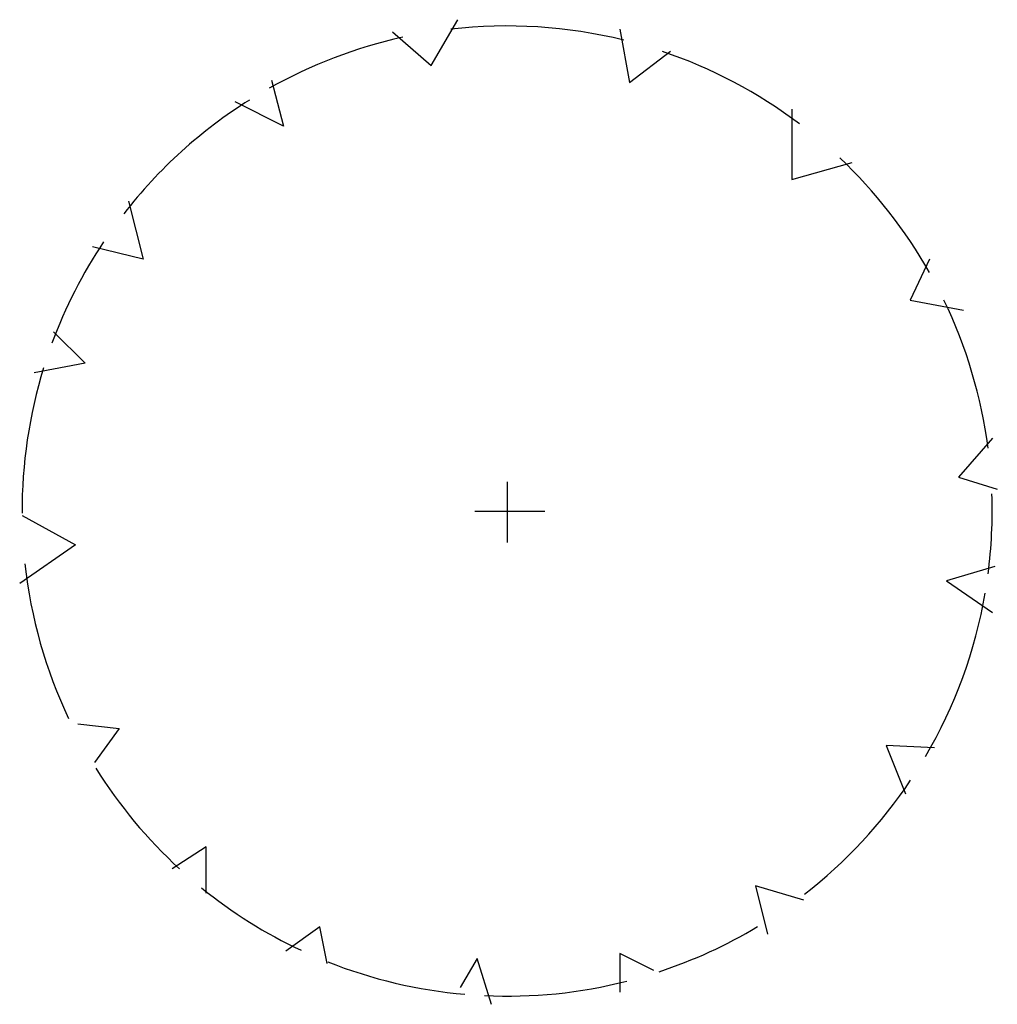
# Model space of a CAD drawing. Extents: x 2 to 14.1, y 0.9 to 13.1.
import ezdxf

# ---------------------------------------------------------------- set-up
doc = ezdxf.new("R2010")
doc.units = 0
doc.layers.get('0').update_dxf_attribs({"linetype": 'CONTINUOUS'})

msp = doc.modelspace()

# ---------------------------------------------------------------- linework, layer by layer
at = {"color": 0}
for p, q in [((7.06, 12.51), (7.389, 13.077)), ((6.581, 12.928), (7.06, 12.51)), ((9.395, 12.958), (9.514, 12.3)), ((9.514, 12.3), (10.023, 12.69)), ((5.084, 12.33), (5.234, 11.76)), ((5.234, 11.76), (4.636, 12.062)), ((11.52, 11.97), (11.52, 11.101)), ((11.52, 11.101), (12.267, 11.312)), ((3.319, 10.833), (3.499, 10.117)), ((3.499, 10.117), (2.871, 10.266)), ((13.225, 10.117), (12.987, 9.607)), ((12.987, 9.607), (13.646, 9.485)), ((2.389, 9.217), (2.779, 8.83)), ((2.779, 8.83), (2.151, 8.708)), ((14.005, 7.9), (13.585, 7.421)), ((8, 7.363), (8, 6.613)), ((13.585, 7.421), (14.063, 7.272)), ((2.002, 6.943), (2.66, 6.583)), ((7.6, 7), (8.465, 7)), ((2.66, 6.583), (1.971, 6.104)), ((14.033, 6.314), (13.435, 6.135)), ((13.435, 6.135), (14.005, 5.747)), ((2.691, 4.369), (3.2, 4.311)), ((3.2, 4.311), (2.898, 3.89)), ((13.286, 4.07), (12.688, 4.101)), ((12.688, 4.101), (12.926, 3.503)), ((4.276, 2.845), (3.858, 2.573)), ((4.276, 2.274), (4.276, 2.845)), ((11.67, 2.186), (11.072, 2.366)), ((11.072, 2.366), (11.222, 1.765)), ((5.682, 1.857), (5.264, 1.558)), ((5.773, 1.406), (5.682, 1.857)), ((7.63, 1.466), (7.42, 1.107)), ((7.807, 0.899), (7.63, 1.466)), ((9.813, 1.317), (9.395, 1.527)), ((9.395, 1.527), (9.395, 1.049))]:
    msp.add_line(p, q, dxfattribs=at)
for start, end in [(76.0941, 96.6598), (102.4305, 119.3539), (52.951, 71.3294), (122.0792, 142.2114), (29.4496, 46.7063), (146.2783, 159.7706), (7.4477, 25.7634), (162.8437, 180.2586), (352.5819, 2.0403), (186.2638, 205.3216), (329.6062, 350.2629), (212.0122, 227.5409), (307.8333, 326.2915), (230.9441, 244.8696), (288.2629, 301.0766), (248.2959, 265.0086), (267.3187, 284.2737)]:
    msp.add_arc((8, 7), 6, start, end, dxfattribs=at)

doc.saveas('drawing.dxf')
